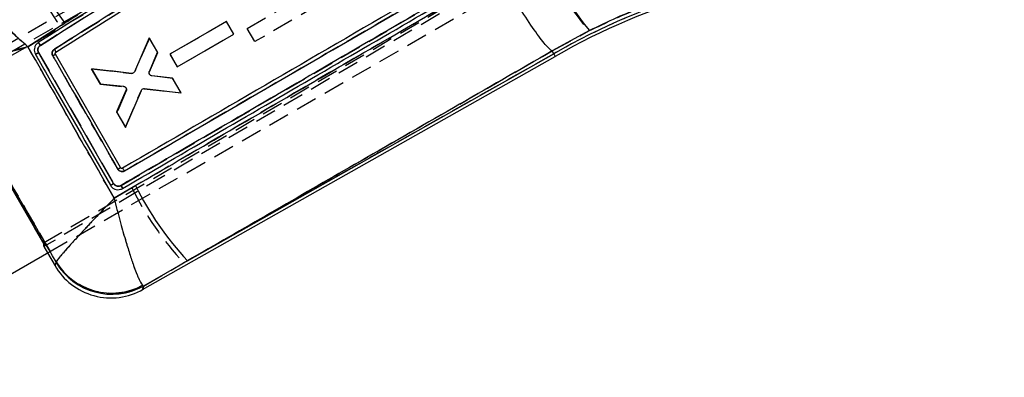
# Model space of a CAD drawing. Extents: x 48 to 629, y 23 to 401.
# Tile 11 of 14: x 304 to 392, y 312 to 345. Entities that reach past the tile are written whole.
import ezdxf

# ---------------------------------------------------------------- set-up
doc = ezdxf.new("R2010")
doc.units = 0
doc.header["$LTSCALE"] = 1.5
doc.linetypes.add('HIDDEN', pattern=[1.905, 1.27, -0.635])
doc.layers.get('0').update_dxf_attribs({"linetype": 'CONTINUOUS'})
doc.styles.add('SLDTEXTSTYLE0', font='TXT', dxfattribs={"width": 0.75})
doc.dimstyles.new('SLDDIMSTYLE1', dxfattribs={"dimtxt": 5.25, "dimasz": 4.953, "dimexe": 0, "dimexo": 0.0625, "dimgap": 1.3125, "dimtad": 1, "dimdec": 0, "dimrnd": 1e-09, "dimzin": 12, "dimtxsty": 'SLDTEXTSTYLE0', "dimsah": 1, "dimcen": 0.09, "dimazin": 3, "dimtfac": 1, "dimtdec": 0, "dimtofl": 0, "dimtmove": 0, "dimatfit": 3, "dimtolj": 1, "dimtzin": 12})

# ---------------------------------------------------------------- blocks, each defined once
blk = doc.blocks.new('_D_1')
at = {"color": 179, "linetype": 'CONTINUOUS'}
for p, q in [((88.149, 307.735), (88.147, 395.828)), ((391.948, 364.845), (391.948, 395.833)), ((88.147, 394.328), (391.948, 394.333))]:
    blk.add_line(p, q, dxfattribs=at)
for points in [[(88.147, 394.328), (93.1, 393.566), (93.1, 395.09)], [(391.948, 394.333), (386.995, 395.095), (386.995, 393.571)]]:
    blk.add_solid(points, dxfattribs=at)
at = {"color": 179, "linetype": 'CONTINUOUS', "insert": (209.397, 401.098, 0.1), "char_height": 5.25, "attachment_point": 1, "rotation": 0.0009, "style": 'SLDTEXTSTYLE0'}
blk.add_mtext('304', dxfattribs=at)

msp = doc.modelspace()

# ---------------------------------------------------------------- linework, layer by layer
at = {"color": 7, "linetype": 'HIDDEN'}
for p, q in [((297.474002, 338.612587), (364.186591, 376.350712)), ((297.732985, 338.416715), (364.878466, 376.42676)), ((360.473981, 375.743624), (297.252161, 339.248278)), ((305.771513, 324.491371), (383.112168, 370.009575)), ((383.138245, 369.710867), (305.811604, 324.169148)), ((348.116001, 369.055268), (305.485396, 342.24229)), ((306.251092, 323.659201), (369.472912, 360.154551)), ((312.720289, 329.659064), (350.122815, 351.434287)), ((324.034004, 343.766358), (326.941943, 345.444989)), ((330.532005, 345.931549), (324.720634, 342.576884)), ((304.371772, 342.103474), (307.266852, 343.979843)), ((322.197666, 344.386205), (317.11529, 341.451865)), ((322.854003, 343.248975), (322.197666, 344.386205)), ((324.720634, 342.576884), (324.034004, 343.766358)), ((315.265475, 342.893843), (313.947348, 339.883466)), ((316.003485, 341.615104), (315.265475, 342.893843)), ((317.771686, 340.314556), (322.854003, 343.248975)), ((351.397863, 341.738873), (354.67576, 343.533483)), ((305.324284, 341.595833), (312.059512, 329.835769)), ((315.262875, 339.889318), (316.003485, 341.615104)), ((317.11529, 341.451865), (317.771686, 340.314556)), ((351.542076, 341.48648), (318.340344, 322.704848)), ((351.397371, 341.7392), (351.397863, 341.738873)), ((351.542076, 341.48648), (351.397863, 341.738873)), ((310.077583, 340.142213), (310.875764, 338.759244)), ((313.662728, 339.720436), (310.077583, 340.142213)), ((310.077583, 340.142213), (313.662728, 339.720436)), ((310.875764, 338.759244), (310.077583, 340.142213)), ((317.348694, 339.284279), (315.485654, 339.505732)), ((318.102179, 337.978732), (317.348694, 339.284279)), ((305.922544, 324.234482), (297.586059, 338.675976)), ((310.875764, 338.759244), (312.961837, 338.534017)), ((313.128551, 338.452515), (313.081732, 338.486117)), ((314.805685, 338.334773), (318.102179, 337.978732)), ((313.186241, 338.146769), (312.342009, 336.218749)), ((312.342009, 336.218749), (313.186241, 338.146769)), ((313.109851, 334.888343), (314.522399, 338.169389)), ((312.342009, 336.218749), (313.109851, 334.888343)), ((313.6975, 329.447907), (312.105192, 328.515128)), ((305.810912, 324.170344), (306.142246, 323.596366)), ((306.901036, 322.795529), (306.897959, 322.7585)), ((314.731127, 320.622355), (318.340344, 322.704848)), ((314.731127, 320.622355), (314.650645, 320.698668))]:
    msp.add_line(p, q, dxfattribs=at)
at = {"color": 7, "linetype": 'CONTINUOUS'}
for p, q in [((307.669377, 344.245334), (304.369418, 342.106026)), ((322.197823, 344.385691), (317.114985, 341.452182)), ((322.854368, 343.24858), (322.197823, 344.385691)), ((354.744812, 343.564712), (351.399502, 341.735985)), ((315.25754, 342.906565), (313.917218, 339.873884)), ((316.011263, 341.601152), (315.25754, 342.906565)), ((317.771567, 340.314985), (322.854368, 343.24858)), ((312.059326, 329.836037), (305.324091, 341.596011)), ((312.673619, 331.260976), (306.843212, 341.446929)), ((306.888571, 341.630981), (306.888161, 341.63072)), ((314.660354, 320.311629), (351.676604, 341.251064)), ((315.271286, 339.877088), (316.011263, 341.601152)), ((317.114985, 341.452182), (317.771567, 340.314985)), ((318.673281, 322.893184), (351.542076, 341.48648)), ((351.399502, 341.735985), (351.399025, 341.736317)), ((351.542076, 341.48648), (351.399502, 341.735985)), ((351.542076, 341.48648), (351.676604, 341.251064)), ((313.63233, 339.711283), (310.084647, 340.128988)), ((310.084647, 340.128988), (310.852705, 338.79871)), ((317.35689, 339.270573), (315.49204, 339.492333)), ((318.095131, 337.991964), (317.35689, 339.270573)), ((305.771513, 324.491371), (297.732985, 338.416715)), ((310.852705, 338.79871), (312.944507, 338.56554)), ((314.82905, 338.356071), (318.095131, 337.991964)), ((313.167615, 338.177547), (312.319366, 336.258453)), ((313.11777, 334.875614), (314.545533, 338.191137)), ((312.319366, 336.258453), (313.11777, 334.875614)), ((312.861709, 331.211415), (312.84347, 331.202578)), ((312.103948, 328.512304), (314.029163, 329.640285)), ((312.813384, 329.365138), (312.848797, 329.38451)), ((259.154947, 296.472538), (306.251092, 323.659201)), ((306.142246, 323.596366), (306.801191, 322.454859)), ((306.89667, 322.754469), (306.899695, 322.791364)), ((318.673281, 322.893184), (314.730188, 320.618231)), ((314.649737, 320.694216), (314.730188, 320.618231))]:
    msp.add_line(p, q, dxfattribs=at)
at = {"color": 7, "linetype": 'HIDDEN', "flags": 128}
for points in [[(306.897959, 322.7585), (306.812091, 322.489065), (306.801191, 322.454859)], [(314.660354, 320.311629), (314.668326, 320.346631), (314.731127, 320.622355)]]:
    msp.add_lwpolyline(points, dxfattribs=at)
at = {"color": 8, "linetype": 'CONTINUOUS', "flags": 128}
for points in [[(306.801191, 322.454859), (306.811666, 322.48772), (306.89667, 322.754469)], [(314.730188, 320.618231), (314.668013, 320.345253), (314.660354, 320.311629)]]:
    msp.add_lwpolyline(points, dxfattribs=at)
at = {"color": 7, "linetype": 'HIDDEN'}
for centre, radius, start, end in [((333.532371, 362.854371), 32.34386, 201.46224484, 215.70120481), ((377.609491, 362.360057), 29.671466, 203.21990003, 219.38298233), ((381.355205, 289.83748), 59.635908, 105.99606742, 119.99464199), ((303.081006, 347.635791), 7.242666, 299.07349244, 301.29539729), ((312.92865, 338.254862), 0.28112, 44.67563502, 83.21986542), ((339.288441, 342.098299), 28.546956, 206.3046077, 222.79307829), ((311.90854, 325.702078), 5.811246, 210.43305497, 299.05907324), ((311.880726, 325.830548), 5.831693, 211.36144778, 298.3578466)]:
    msp.add_arc(centre, radius, start, end, dxfattribs=at)
at = {"color": 7, "linetype": 'CONTINUOUS'}
for centre, radius, start, end in [((334.012906, 363.168928), 32.435844, 201.49924379, 215.69117616), ((377.740404, 362.384406), 29.714948, 203.14781097, 219.29704681), ((381.355205, 289.83748), 59.635908, 105.99606742, 119.99464199), ((381.355205, 289.83748), 59.364769, 105.99606742, 119.99606742), ((301.450006, 350.437686), 10.484292, 299.42261838, 300.95790515), ((339.66587, 342.314514), 28.598546, 206.30678844, 222.7735099), ((311.81178, 325.347265), 5.7855, 209.57408398, 300.07000452), ((311.907256, 325.69738), 5.810912, 210.42736338, 299.064797), ((311.879419, 325.825236), 5.831126, 211.3516528, 298.36530052)]:
    msp.add_arc(centre, radius, start, end, dxfattribs=at)
at = {"color": 7, "linetype": 'HIDDEN'}
msp.add_ellipse((367.209395, 360.331139), major_axis=(61.396943, 36.163433), ratio=0.069924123, start_param=3.08141312, end_param=3.141257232, dxfattribs=at)
for points, knots in [([(307.266852, 343.979843), (307.956062, 344.426133), (321.510743, 353.203291), (335.086236, 361.944957), (347.97146, 370.242138)], [0, 0, 0, 0, 0.050846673, 1, 1, 1, 1]), ([(306.747509, 341.89843), (313.551318, 346.178428), (327.312321, 354.834911), (341.073311, 363.488601), (348.030498, 367.863674)], [0, 0, 0, 0, 0.494426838, 1, 1, 1, 1]), ([(349.450013, 352.15718), (343.345277, 348.603551), (331.206853, 341.537651), (319.071082, 334.471393), (313.038712, 330.958944)], [0, 0, 0, 0, 0.502926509, 1, 1, 1, 1]), ([(346.656, 348.635178), (340.855817, 345.270357), (329.858854, 338.890763), (318.883886, 332.47824), (313.6975, 329.447907)], [0, 0, 0, 0, 0.527435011, 1, 1, 1, 1]), ([(298.671259, 347.900693), (298.76607, 347.741785), (298.958482, 347.419295), (299.78651, 346.506895), (300.721448, 345.549802), (301.705289, 344.58218), (302.922473, 343.426503), (303.873839, 342.553206), (304.367178, 342.107624), (304.371772, 342.103474)], [0, 0, 0, 0, 0.202940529, 0.411852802, 0.539873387, 0.667918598, 0.829015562, 0.998407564, 1, 1, 1, 1]), ([(354.67576, 343.533483), (356.21927, 344.264468), (358.560383, 345.373186), (361.826308, 346.547704), (363.493547, 347.037965), (364.327153, 347.283092)], [0, 0, 0, 0, 0.491768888, 0.745888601, 1, 1, 1, 1]), ([(296.818843, 340.236985), (296.957926, 340.261258), (297.240184, 340.310518), (298.352349, 340.573952), (299.592418, 340.87937), (300.888858, 341.205082), (302.48392, 341.612554), (303.724162, 341.934301), (304.365797, 342.101913), (304.371772, 342.103474)], [0, 0, 0, 0, 0.202940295, 0.411852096, 0.539872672, 0.66791759, 0.82901462, 0.998407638, 1, 1, 1, 1]), ([(312.105192, 328.515128), (310.824002, 330.769428), (308.248909, 335.300399), (305.668398, 339.82833), (304.371772, 342.103474)], [0, 0, 0, 0, 0.497531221, 1, 1, 1, 1]), ([(305.485396, 342.242297), (305.456006, 342.22085), (305.382935, 342.167526), (305.29947, 342.045353), (305.255008, 341.887772), (305.262398, 341.729519), (305.304736, 341.638047), (305.324277, 341.595829)], [0, 0, 0, 0, 0.148700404, 0.369718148, 0.590403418, 0.810952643, 1, 1, 1, 1]), ([(305.302134, 342.489988), (305.307219, 342.487489), (305.317547, 342.482414), (305.361631, 342.426935), (305.420486, 342.343841), (305.463958, 342.276269), (305.485694, 342.242483)], [0, 0, 0, 0, 0.244327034, 0.496214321, 0.74810547, 1, 1, 1, 1]), ([(306.600442, 341.305722), (306.579332, 341.353307), (306.538693, 341.444912), (306.540236, 341.597609), (306.587389, 341.738182), (306.664908, 341.839897), (306.726384, 341.88346), (306.747509, 341.89843)], [0, 0, 0, 0, 0.229957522, 0.442686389, 0.66338412, 0.884325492, 1, 1, 1, 1]), ([(306.888571, 341.630981), (306.888719, 341.636424), (306.889015, 341.647311), (306.858407, 341.710255), (306.809897, 341.797342), (306.768305, 341.864735), (306.747509, 341.89843)], [0, 0, 0, 0, 0.250000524, 0.500000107, 0.750004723, 1, 1, 1, 1]), ([(305.039195, 341.435731), (305.040549, 341.436387), (305.044115, 341.438116), (305.059242, 341.446284), (305.086287, 341.461234), (305.122653, 341.481575), (305.166587, 341.50631), (305.216278, 341.534422), (305.269694, 341.56474), (305.306087, 341.585468), (305.324284, 341.595833)], [0, 0, 0, 0, 0.0804497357, 0.2118116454, 0.3431751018, 0.4745463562, 0.6059057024, 0.7372689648, 0.8686270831, 1, 1, 1, 1]), ([(312.433539, 331.120748), (312.332651, 331.296896), (311.828209, 332.177633), (309.883811, 335.572587), (308.040361, 338.79146), (306.600442, 341.305722)], [0, 0, 0, 0, 0.051885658, 0.259427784, 1, 1, 1, 1]), ([(318.340344, 322.704848), (323.541037, 325.700105), (334.558354, 332.045355), (345.578993, 338.389691), (351.397371, 341.7392)], [0, 0, 0, 0, 0.472047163, 1, 1, 1, 1]), ([(296.818843, 340.236985), (298.497762, 337.331966), (301.857988, 331.517799), (305.219224, 325.704329), (306.901036, 322.795529)], [0, 0, 0, 0, 0.499644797, 1, 1, 1, 1]), ([(315.306416, 339.603808), (315.288731, 339.630131), (315.253361, 339.682774), (315.237262, 339.778246), (315.247154, 339.848021), (315.26061, 339.88335), (315.262882, 339.889314)], [0, 0, 0, 0, 0.31194324, 0.623874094, 0.936496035, 1, 1, 1, 1]), ([(313.128551, 338.452515), (313.148303, 338.428126), (313.187805, 338.379351), (313.211933, 338.286746), (313.208214, 338.206729), (313.19187, 338.162129), (313.186241, 338.146769)], [0, 0, 0, 0, 0.283503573, 0.566994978, 0.850876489, 1, 1, 1, 1]), ([(312.433539, 331.120748), (312.465784, 331.139276), (312.530277, 331.176332), (312.609054, 331.222071), (312.663452, 331.254117), (312.67023, 331.25869), (312.673619, 331.260976)], [0, 0, 0, 0, 0.249995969, 0.500001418, 0.749998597, 1, 1, 1, 1]), ([(313.038712, 330.958944), (313.010709, 330.944995), (312.938244, 330.908898), (312.805659, 330.891374), (312.658126, 330.920379), (312.523433, 330.996408), (312.463819, 331.078865), (312.433539, 331.120748)], [0, 0, 0, 0, 0.135295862, 0.35011448, 0.564595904, 0.77884054, 1, 1, 1, 1]), ([(312.05952, 329.835773), (312.080547, 329.804566), (312.131985, 329.728224), (312.252981, 329.639643), (312.410016, 329.589833), (312.575272, 329.592357), (312.672667, 329.637158), (312.720289, 329.659064)], [0, 0, 0, 0, 0.148305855, 0.362798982, 0.577760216, 0.793540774, 1, 1, 1, 1]), ([(312.720543, 329.659209), (312.740067, 329.624699), (312.779115, 329.555682), (312.823757, 329.466298), (312.851093, 329.40156), (312.849582, 329.390203), (312.848827, 329.384525)], [0, 0, 0, 0, 0.250004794, 0.49999438, 0.750000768, 1, 1, 1, 1]), ([(312.105192, 328.515128), (312.100915, 328.510681), (311.62563, 328.0165), (310.713, 327.060557), (309.557895, 325.830749), (308.638564, 324.834492), (307.837879, 323.948144), (307.140806, 323.146945), (306.983262, 322.916044), (306.901036, 322.795529)], [0, 0, 0, 0, 0.0016053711, 0.1784080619, 0.3460595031, 0.4791538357, 0.6122173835, 0.7976049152, 1, 1, 1, 1]), ([(312.105192, 328.515128), (312.106684, 328.50912), (312.27252, 327.841554), (312.607654, 326.547775), (313.078864, 324.877825), (313.495158, 323.520047), (313.901778, 322.306975), (314.325502, 321.202576), (314.539139, 320.87148), (314.650645, 320.698668)], [0, 0, 0, 0, 0.001605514, 0.178403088, 0.346054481, 0.479146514, 0.612207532, 0.797595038, 1, 1, 1, 1])]:
    msp.add_open_spline(points, degree=3, knots=knots, dxfattribs=at)
at = {"color": 7, "linetype": 'CONTINUOUS'}
for points, knots in [([(348.59704, 370.656994), (338.974052, 364.460559), (325.323311, 355.670574), (311.691534, 346.848386), (307.669377, 344.245334)], [0, 0, 0, 0, 0.704942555, 1, 1, 1, 1]), ([(347.982546, 369.342964), (347.811233, 369.235214), (346.954663, 368.696461), (343.357033, 366.433718), (329.301408, 357.592659), (315.93146, 349.178986), (305.302432, 342.490167)], [0, 0, 0, 0, 0.012041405, 0.060207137, 0.252870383, 1, 1, 1, 1]), ([(305.48547, 342.242308), (312.59955, 346.717503), (326.827658, 355.667859), (341.055558, 364.615062), (348.169481, 369.088646)], [0, 0, 0, 0, 0.500001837, 1, 1, 1, 1]), ([(348.030513, 367.863436), (341.073327, 363.488401), (327.312276, 354.834748), (313.551285, 346.178343), (306.74745, 341.898363)], [0, 0, 0, 0, 0.505570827, 1, 1, 1, 1]), ([(306.888161, 341.630724), (313.738819, 345.942022), (327.358109, 354.512996), (340.978248, 363.080207), (347.747302, 367.338013)], [0, 0, 0, 0, 0.5030113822, 1, 1, 1, 1]), ([(349.103322, 352.318962), (349.057049, 352.292018), (348.311579, 351.857946), (344.769188, 349.795612), (332.733478, 342.787323), (321.399542, 336.184961), (312.861709, 331.211415)], [0, 0, 0, 0, 0.003829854, 0.061699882, 0.293180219, 1, 1, 1, 1]), ([(313.038712, 330.958888), (319.071083, 334.471303), (331.20685, 341.537486), (343.345318, 348.603358), (349.450072, 352.156971)], [0, 0, 0, 0, 0.497073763, 1, 1, 1, 1]), ([(350.12289, 351.434078), (343.888261, 347.804876), (331.419184, 340.546577), (318.953353, 333.288255), (312.720528, 329.659146)], [0, 0, 0, 0, 0.500007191, 1, 1, 1, 1]), ([(312.84908, 329.38467), (319.081263, 333.015367), (331.545646, 340.276771), (344.014254, 347.536784), (350.248566, 351.166796)], [0, 0, 0, 0, 0.499999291, 1, 1, 1, 1]), ([(314.029163, 329.640285), (319.014862, 332.553943), (329.879237, 338.903117), (340.765449, 345.219664), (346.655941, 348.637525)], [0, 0, 0, 0, 0.458903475, 1, 1, 1, 1]), ([(351.399025, 341.736317), (351.247152, 341.844213), (350.943405, 342.060006), (349.9653, 343.351606), (348.729929, 345.194533), (347.602392, 347.021659), (346.913809, 348.191631), (346.689663, 348.579214), (346.655941, 348.637525)], [0, 0, 0, 0, 0.222578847, 0.445158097, 0.66773795, 0.890319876, 0.983498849, 1, 1, 1, 1]), ([(304.369418, 342.106026), (304.364823, 342.110176), (303.871503, 342.555742), (302.92004, 343.428866), (301.702716, 344.584345), (300.718642, 345.551735), (299.783412, 346.508556), (298.954048, 347.421617), (298.761778, 347.743617), (298.6669, 347.902511)], [0, 0, 0, 0, 0.001591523, 0.170880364, 0.331878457, 0.459851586, 0.587799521, 0.796595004, 1, 1, 1, 1]), ([(364.552295, 347.34558), (363.732055, 347.109007), (362.091545, 346.635852), (359.619856, 345.749615), (357.155099, 344.740633), (355.548268, 343.956698), (354.744812, 343.564712)], [0, 0, 0, 0, 0.245831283, 0.491671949, 0.745823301, 1, 1, 1, 1]), ([(304.369418, 342.106026), (304.363442, 342.104465), (303.721815, 341.936855), (302.481578, 341.615018), (300.886409, 341.207384), (299.589784, 340.881462), (298.349451, 340.575757), (297.235644, 340.311655), (296.953617, 340.26226), (296.814447, 340.237886)], [0, 0, 0, 0, 0.001591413, 0.170881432, 0.331879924, 0.459852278, 0.587800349, 0.796595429, 1, 1, 1, 1]), ([(304.369418, 342.106026), (305.666323, 339.829911), (308.247284, 335.300233), (310.822667, 330.767424), (312.103948, 328.512304)], [0, 0, 0, 0, 0.502489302, 1, 1, 1, 1]), ([(305.302193, 342.490029), (305.23189, 342.435292), (305.091371, 342.325885), (304.964787, 342.084611), (304.921507, 341.820337), (304.958815, 341.595925), (305.01877, 341.476408), (305.039151, 341.435779)], [0, 0, 0, 0, 0.222081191, 0.443887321, 0.66513893, 0.8861664, 1, 1, 1, 1]), ([(305.324083, 341.596008), (305.30836, 341.628487), (305.269012, 341.709767), (305.252485, 341.856842), (305.287202, 342.017316), (305.368161, 342.153642), (305.448502, 342.214371), (305.48547, 342.242316)], [0, 0, 0, 0, 0.1471004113, 0.3681139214, 0.5894750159, 0.8110998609, 1, 1, 1, 1]), ([(305.485701, 342.242461), (305.463968, 342.276251), (305.420501, 342.343831), (305.361649, 342.426935), (305.317596, 342.48244), (305.307275, 342.487525), (305.302193, 342.490029)], [0, 0, 0, 0, 0.251898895, 0.503799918, 0.755695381, 1, 1, 1, 1]), ([(306.74745, 341.898363), (306.726329, 341.883396), (306.664859, 341.839833), (306.587352, 341.738118), (306.539597, 341.595874), (306.538973, 341.442916), (306.579872, 341.351513), (306.60039, 341.305659)], [0, 0, 0, 0, 0.115649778, 0.336590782, 0.557287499, 0.777901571, 1, 1, 1, 1]), ([(306.888571, 341.630981), (306.888708, 341.636418), (306.888982, 341.647292), (306.858361, 341.710217), (306.809844, 341.797286), (306.768248, 341.864671), (306.74745, 341.898363)], [0, 0, 0, 0, 0.250002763, 0.500000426, 0.749999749, 1, 1, 1, 1]), ([(305.323845, 341.59644), (305.305677, 341.586031), (305.269342, 341.565214), (305.216011, 341.53477), (305.166409, 341.50653), (305.122563, 341.481668), (305.086289, 341.461201), (305.059324, 341.44612), (305.04426, 341.437834), (305.040742, 341.436038), (305.039404, 341.435355)], [0, 0, 0, 0, 0.131345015, 0.26269376, 0.39403235, 0.525366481, 0.656712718, 0.788055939, 0.919395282, 1, 1, 1, 1]), ([(305.039404, 341.435355), (305.140303, 341.25921), (305.644799, 340.378484), (307.890122, 336.458088), (310.033019, 332.712995), (311.772658, 329.672668)], [0, 0, 0, 0, 0.044932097, 0.224660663, 1, 1, 1, 1]), ([(306.60039, 341.305662), (306.701273, 341.129508), (307.205688, 340.248742), (309.150822, 336.852289), (310.995166, 333.632078), (312.43596, 331.116461)], [0, 0, 0, 0, 0.0518641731, 0.2593197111, 1, 1, 1, 1]), ([(306.843212, 341.446929), (306.836869, 341.461171), (306.824183, 341.489657), (306.824376, 341.537322), (306.839293, 341.581673), (306.863234, 341.612941), (306.881953, 341.626295), (306.888161, 341.630724)], [0, 0, 0, 0, 0.222742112, 0.445503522, 0.667995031, 0.889892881, 1, 1, 1, 1]), ([(351.399025, 341.736317), (345.489986, 338.334704), (334.579782, 332.054108), (323.672916, 325.77259), (318.673281, 322.893184)], [0, 0, 0, 0, 0.541606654, 1, 1, 1, 1]), ([(306.899695, 322.791364), (305.217421, 325.700912), (301.855155, 331.516061), (298.493923, 337.331926), (296.814447, 340.237886)], [0, 0, 0, 0, 0.5003391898, 1, 1, 1, 1]), ([(313.917218, 339.873884), (313.901767, 339.846637), (313.870868, 339.792146), (313.793598, 339.736234), (313.710782, 339.708139), (313.655929, 339.710335), (313.63233, 339.711279)], [0, 0, 0, 0, 0.265854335, 0.531659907, 0.79850833, 1, 1, 1, 1]), ([(315.266578, 339.672823), (315.258723, 339.703521), (315.243014, 339.764916), (315.255148, 339.835629), (315.268903, 339.870965), (315.271286, 339.877088)], [0, 0, 0, 0, 0.452594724, 0.90514794, 1, 1, 1, 1]), ([(315.49204, 339.49234), (315.460962, 339.499825), (315.398801, 339.514797), (315.321849, 339.574783), (315.282369, 339.632918), (315.268662, 339.667555), (315.266578, 339.672823)], [0, 0, 0, 0, 0.315066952, 0.630189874, 0.943757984, 1, 1, 1, 1]), ([(312.944507, 338.56554), (312.975412, 338.558702), (313.037227, 338.545026), (313.114316, 338.48701), (313.160801, 338.422053), (313.175523, 338.377486), (313.180415, 338.362676)], [0, 0, 0, 0, 0.286456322, 0.572959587, 0.858089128, 1, 1, 1, 1]), ([(313.180415, 338.362676), (313.186141, 338.331243), (313.197588, 338.268402), (313.177603, 338.207824), (313.167615, 338.177547)], [0, 0, 0, 0, 0.500198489, 1, 1, 1, 1]), ([(314.545533, 338.191137), (314.560671, 338.218469), (314.590945, 338.273128), (314.667449, 338.329675), (314.750095, 338.358643), (314.805167, 338.356849), (314.82905, 338.356071)], [0, 0, 0, 0, 0.2650871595, 0.5301185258, 0.7962328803, 1, 1, 1, 1]), ([(312.673626, 331.26098), (312.670302, 331.258586), (312.663653, 331.2538), (312.609808, 331.220743), (312.531805, 331.173628), (312.467909, 331.135516), (312.43596, 331.116461)], [0, 0, 0, 0, 0.249998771, 0.500000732, 0.749999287, 1, 1, 1, 1]), ([(312.84347, 331.202578), (312.835161, 331.199814), (312.812213, 331.192181), (312.771609, 331.191954), (312.727039, 331.206719), (312.693522, 331.231822), (312.679189, 331.25283), (312.673626, 331.260983)], [0, 0, 0, 0, 0.134830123, 0.372354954, 0.610162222, 0.848699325, 1, 1, 1, 1]), ([(313.038712, 330.958888), (313.018199, 330.993426), (312.977171, 331.062502), (312.920769, 331.147324), (312.877887, 331.203825), (312.867043, 331.208912), (312.861709, 331.211415)], [0, 0, 0, 0, 0.252012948, 0.504024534, 0.756034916, 1, 1, 1, 1]), ([(312.436005, 331.116487), (312.465639, 331.076176), (312.524908, 330.995553), (312.658121, 330.920326), (312.80567, 330.89132), (312.938246, 330.90885), (313.010711, 330.944942), (313.038712, 330.958888)], [0, 0, 0, 0, 0.215730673, 0.431480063, 0.647458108, 0.863775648, 1, 1, 1, 1]), ([(311.772665, 329.672676), (311.82447, 329.600329), (311.92807, 329.455649), (312.16325, 329.319059), (312.4249, 329.264312), (312.650259, 329.291777), (312.772007, 329.34653), (312.813384, 329.365138)], [0, 0, 0, 0, 0.221370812, 0.442697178, 0.664110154, 0.885844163, 1, 1, 1, 1]), ([(311.77268, 329.672635), (311.773989, 329.673328), (311.777645, 329.675265), (311.792514, 329.683533), (311.819788, 329.698901), (311.856465, 329.719707), (311.900764, 329.744963), (311.950819, 329.773605), (312.004557, 329.804456), (312.04107, 329.82551), (312.059326, 329.836037)], [0, 0, 0, 0, 0.073801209, 0.206112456, 0.338426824, 0.470748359, 0.603065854, 0.735381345, 0.867687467, 1, 1, 1, 1]), ([(312.720528, 329.659149), (312.680458, 329.640021), (312.591359, 329.597489), (312.43528, 329.586953), (312.276657, 329.628335), (312.143611, 329.714842), (312.085953, 329.797759), (312.059334, 329.836041)], [0, 0, 0, 0, 0.175177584, 0.389517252, 0.603361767, 0.816878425, 1, 1, 1, 1]), ([(312.848939, 329.384592), (312.84969, 329.390268), (312.851193, 329.40162), (312.823872, 329.466345), (312.779225, 329.55571), (312.740183, 329.624721), (312.720662, 329.659228)], [0, 0, 0, 0, 0.250000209, 0.500000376, 0.749994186, 1, 1, 1, 1]), ([(312.103948, 328.512304), (312.099671, 328.507857), (311.623447, 328.0127), (310.709079, 327.054959), (309.552926, 325.823889), (308.633884, 324.827745), (307.834254, 323.942274), (307.138323, 323.141985), (306.981528, 322.911603), (306.899695, 322.791364)], [0, 0, 0, 0, 0.001604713, 0.178687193, 0.346568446, 0.479537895, 0.612476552, 0.797748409, 1, 1, 1, 1]), ([(312.103948, 328.512304), (312.105438, 328.506295), (312.271304, 327.837346), (312.607395, 326.541188), (313.078973, 324.869483), (313.495315, 323.511869), (313.901598, 322.300023), (314.324954, 321.196925), (314.538357, 320.866613), (314.649737, 320.694216)], [0, 0, 0, 0, 0.001605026, 0.178681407, 0.346562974, 0.479529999, 0.612466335, 0.797737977, 1, 1, 1, 1])]:
    msp.add_open_spline(points, degree=3, knots=knots, dxfattribs=at)

# ---------------------------------------------------------------- dimensions: what is measured, and where the dimension line sits
at = {"color": 179, "linetype": 'CONTINUOUS'}
dim = msp.add_linear_dim(base=(391.948001, 394.333047), p1=(88.148814, 306.235055), p2=(391.948488, 363.345182), angle=0.0009017, dimstyle='SLDDIMSTYLE1', dxfattribs=at)
dim.commit()
dim.dimension.update_dxf_attribs({"geometry": '_D_1', "text_midpoint": (217.348461, 394.330299), "dimtype": 160})

doc.saveas('drawing.dxf')
